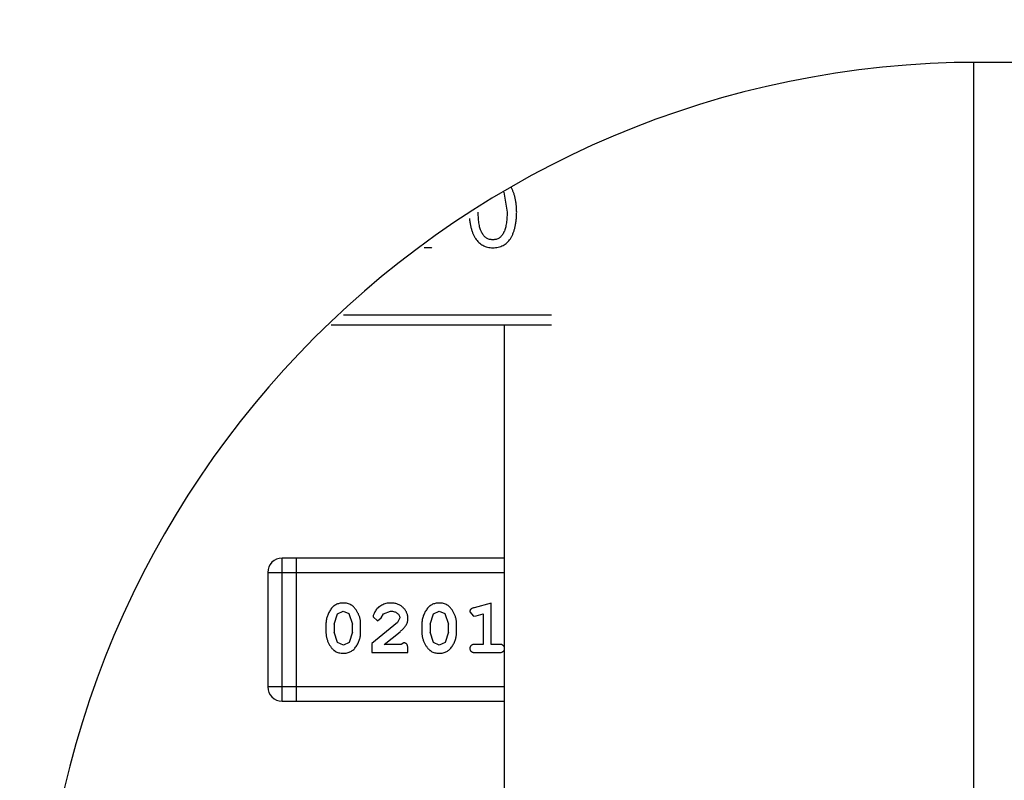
# Model space of a CAD drawing. Header units: inches. Extents: x -81 to 229, y -71 to 99.
# Tile 8 of 12: x 171.52 to 173.62, y 49.03 to 50.65. Entities that reach past the tile are written whole.
import ezdxf

# ---------------------------------------------------------------- set-up
doc = ezdxf.new("R2010")
doc.units = ezdxf.units.IN
doc.header["$LTSCALE"] = 1.21
doc.header["$MEASUREMENT"] = 0
doc.header["$PDMODE"] = 3
doc.header["$PDSIZE"] = 0.3125
doc.layers.get('0').update_dxf_attribs({"linetype": 'CONTINUOUS'})
doc.layers.get('Defpoints').update_dxf_attribs({"linetype": 'CONTINUOUS'})
doc.layers.add('DIM', color=3, linetype='CONTINUOUS')
doc.styles.get("Standard").update_dxf_attribs({"font": 'txt', "width": 0.8})
doc.dimstyles.get("Standard").update_dxf_attribs({"dimtxt": 0.15625, "dimasz": 0.1875, "dimexe": 0.125, "dimexo": 0.0625, "dimgap": 0.09, "dimtad": 0, "dimtih": 1, "dimtoh": 1, "dimzin": 4, "dimdsep": 46, "dimtxsty": 'STANDARD', "dimblk": '_FILLED', "dimblk1": '_FILLED', "dimblk2": '_FILLED', "dimcen": 0.09, "dimazin": 1, "dimtp": 0.01, "dimtm": 0.01, "dimtfac": 1, "dimtofl": 0, "dimtmove": 0, "dimatfit": 3, "dimldrblk": '_FILLED', "dimfxl": 1, "dimtolj": 1, "dimtzin": 4, "dimarcsym": 0})

# ---------------------------------------------------------------- blocks, each defined once
blk = doc.blocks.new('_FILLED')
at = {"color": 0, "linetype": 'ByBlock'}
blk.add_solid([(0, 0), (-1, 0.1667), (-1, -0.1667)], dxfattribs=at)
blk = doc.blocks.new('*D12')
at = {"layer": 'Defpoints', "color": 0}
for p in [(151.0516, 70.1761), (151.0516, 55.0632), (185.562, 45.563)]:
    blk.add_point(p, dxfattribs=at)
at = {"layer": 'DIM', "color": 0, "lineweight": -2}
for p, q in [((151.0516, 55.1257), (151.0516, 70.3011)), ((185.562, 45.6255), (185.562, 70.3011)), ((153.0516, 70.1761), (164.5501, 70.1761)), ((183.562, 70.1761), (172.0635, 70.1761))]:
    blk.add_line(p, q, dxfattribs=at)
at = {"layer": 'DIM', "color": 0, "lineweight": -2, "xscale": 2, "yscale": 2, "zscale": 2, "rotation": 180}
blk.add_blockref('_FILLED', (151.0516, 70.1761), dxfattribs=at)
at = {"layer": 'DIM', "color": 0, "lineweight": -2, "xscale": 2, "yscale": 2, "zscale": 2}
blk.add_blockref('_FILLED', (185.562, 70.1761), dxfattribs=at)
at = {"layer": 'DIM', "insert": (168.3068, 70.1761), "char_height": 2.5, "attachment_point": 5}
blk.add_mtext('\\A1;34.51', dxfattribs=at)

msp = doc.modelspace()

# ---------------------------------------------------------------- linework, layer by layer
at = {"color": 7, "linetype": 'Continuous'}
for p, q in [((173.552, 47.463), (173.552, 50.563)), ((197.562, 50.563), (173.562, 50.563)), ((172.5506, 50.2863), (172.5572, 50.2439)), ((172.3964, 50.1677), (172.3808, 50.1677)), ((172.3964, 50.1677), (172.3968, 50.1684)), ((172.6519, 50.024), (172.2087, 50.024)), ((172.1826, 50.004), (172.6519, 50.004)), ((172.552, 48.719), (172.552, 50.004)), ((172.0777, 49.2017), (172.0777, 49.5065)), ((172.552, 49.5065), (172.0777, 49.5065)), ((172.1082, 49.2017), (172.1082, 49.5065)), ((172.0473, 49.4761), (172.0473, 49.2322)), ((172.0473, 49.4761), (172.552, 49.4761)), ((172.5235, 49.4108), (172.487, 49.4009)), ((172.5235, 49.3227), (172.5235, 49.4108)), ((172.1885, 49.3659), (172.1957, 49.3877)), ((172.1957, 49.3877), (172.2081, 49.3935)), ((172.2081, 49.3935), (172.2202, 49.3882)), ((172.2202, 49.3882), (172.2278, 49.3659)), ((172.2891, 49.3796), (172.2941, 49.3881)), ((172.2941, 49.3881), (172.309, 49.3935)), ((172.393, 49.3659), (172.4002, 49.3877)), ((172.4002, 49.3877), (172.4126, 49.3935)), ((172.4126, 49.3935), (172.4247, 49.3882)), ((172.4247, 49.3882), (172.4323, 49.3659)), ((172.4779, 49.3917), (172.4858, 49.3825)), ((172.4912, 49.3835), (172.5062, 49.3877)), ((172.5062, 49.3877), (172.5062, 49.3227)), ((172.1711, 49.3662), (172.1711, 49.3484)), ((172.1885, 49.3659), (172.1885, 49.3487)), ((172.2278, 49.3487), (172.2278, 49.3659)), ((172.2451, 49.3484), (172.2451, 49.3662)), ((172.3237, 49.3692), (172.2687, 49.3243)), ((172.2718, 49.3815), (172.2807, 49.373)), ((172.2807, 49.373), (172.2891, 49.3796)), ((172.3285, 49.379), (172.3237, 49.3692)), ((172.3757, 49.3662), (172.3757, 49.3484)), ((172.393, 49.3659), (172.393, 49.3487)), ((172.4323, 49.3487), (172.4323, 49.3659)), ((172.4496, 49.3484), (172.4496, 49.3662)), ((172.4858, 49.3825), (172.4912, 49.3835)), ((172.1961, 49.3264), (172.1885, 49.3487)), ((172.2278, 49.3487), (172.2205, 49.3269)), ((172.2954, 49.3227), (172.329, 49.3497)), ((172.4006, 49.3264), (172.393, 49.3487)), ((172.4323, 49.3487), (172.425, 49.3269)), ((172.2082, 49.3211), (172.1961, 49.3264)), ((172.2205, 49.3269), (172.2082, 49.3211)), ((172.2687, 49.3243), (172.2687, 49.3054)), ((172.3316, 49.3227), (172.2954, 49.3227)), ((172.3371, 49.3258), (172.3316, 49.3227)), ((172.4127, 49.3211), (172.4006, 49.3264)), ((172.425, 49.3269), (172.4127, 49.3211)), ((172.5062, 49.3227), (172.4889, 49.3227)), ((172.5408, 49.3227), (172.5235, 49.3227)), ((172.2687, 49.3054), (172.3458, 49.3054)), ((172.3458, 49.3054), (172.3458, 49.3132)), ((172.4889, 49.3054), (172.5408, 49.3054)), ((172.552, 49.2322), (172.0473, 49.2322)), ((172.0777, 49.2017), (172.552, 49.2017))]:
    msp.add_line(p, q, dxfattribs=at)
for centre, radius, start, end in [((173.562, 48.563), 2, 90, 180), ((172.0777, 49.4761), 0.0305, 90, 180), ((172.0777, 49.2322), 0.0305, 180, 270)]:
    msp.add_arc(centre, radius, start, end, dxfattribs=at)
for points, knots in [([(172.5777, 50.2439), (172.5776, 50.2469), (172.5774, 50.2526), (172.5766, 50.2609), (172.5755, 50.2686), (172.574, 50.2758), (172.5722, 50.2824), (172.5699, 50.2884), (172.5677, 50.2931), (172.5662, 50.2958), (172.5656, 50.2966)], [0, 0, 0, 0, 0.161818, 0.314111, 0.456703, 0.590173, 0.715545, 0.832969, 0.94379, 1, 1, 1, 1]), ([(172.477, 50.2299), (172.4771, 50.2287), (172.4776, 50.2249), (172.4785, 50.2187), (172.4801, 50.2113), (172.482, 50.2046), (172.4842, 50.1983), (172.4869, 50.1927), (172.4899, 50.1876), (172.4932, 50.1831), (172.497, 50.1791), (172.5011, 50.1758), (172.5055, 50.173), (172.5104, 50.1708), (172.5156, 50.1691), (172.5211, 50.1681), (172.5249, 50.1678), (172.5269, 50.1677)], [0, 0, 0, 0, 0.039579, 0.129998, 0.214669, 0.294319, 0.369026, 0.439295, 0.505729, 0.569317, 0.630346, 0.689935, 0.749068, 0.808749, 0.869731, 0.933434, 1, 1, 1, 1]), ([(172.5269, 50.1849), (172.5256, 50.185), (172.5232, 50.1851), (172.5196, 50.1857), (172.5163, 50.1869), (172.5132, 50.1885), (172.5104, 50.1907), (172.5078, 50.1932), (172.5055, 50.1963), (172.5034, 50.1997), (172.5016, 50.2037), (172.5, 50.2081), (172.4987, 50.2129), (172.4976, 50.2182), (172.4968, 50.224), (172.4962, 50.2303), (172.4958, 50.2369), (172.4958, 50.2416), (172.4957, 50.2439)], [0, 0, 0, 0, 0.050604, 0.098688, 0.145699, 0.191791, 0.238625, 0.286717, 0.337546, 0.391814, 0.449755, 0.512106, 0.579685, 0.652048, 0.730262, 0.814146, 0.904281, 1, 1, 1, 1]), ([(172.5269, 50.1677), (172.5289, 50.1678), (172.5328, 50.168), (172.5384, 50.1689), (172.5436, 50.1706), (172.5486, 50.1727), (172.5531, 50.1754), (172.5572, 50.1788), (172.561, 50.1827), (172.5643, 50.1872), (172.5673, 50.1923), (172.5699, 50.198), (172.5722, 50.2042), (172.574, 50.211), (172.5755, 50.2184), (172.5766, 50.2264), (172.5774, 50.235), (172.5776, 50.2409), (172.5777, 50.2439)], [0, 0, 0, 0, 0.057911, 0.113262, 0.165956, 0.217443, 0.268511, 0.319665, 0.372, 0.426129, 0.483365, 0.543779, 0.607756, 0.676562, 0.749704, 0.827713, 0.911177, 1, 1, 1, 1]), ([(172.5572, 50.2439), (172.5572, 50.2416), (172.5572, 50.2369), (172.5568, 50.2303), (172.5562, 50.224), (172.5554, 50.2182), (172.5543, 50.2129), (172.5531, 50.2081), (172.5515, 50.2037), (172.5497, 50.1997), (172.5477, 50.1963), (172.5455, 50.1932), (172.543, 50.1907), (172.5402, 50.1885), (172.5372, 50.1869), (172.534, 50.1857), (172.5305, 50.1851), (172.5281, 50.185), (172.5269, 50.1849)], [0, 0, 0, 0, 0.096452, 0.187278, 0.271765, 0.350519, 0.423437, 0.491321, 0.554011, 0.612224, 0.666281, 0.717003, 0.764884, 0.811423, 0.856783, 0.902993, 0.950236, 1, 1, 1, 1]), ([(172.2079, 49.4108), (172.2065, 49.4107), (172.2037, 49.4107), (172.1996, 49.41), (172.1958, 49.4088), (172.1922, 49.4073), (172.1889, 49.4052), (172.1859, 49.4027), (172.1831, 49.3997), (172.1806, 49.3963), (172.1784, 49.3927), (172.1765, 49.389), (172.1748, 49.3853), (172.1735, 49.3816), (172.1724, 49.3778), (172.1717, 49.3739), (172.1712, 49.3701), (172.1712, 49.3675), (172.1711, 49.3662)], [0, 0, 0, 0, 0.06692, 0.130834, 0.19258, 0.252759, 0.312631, 0.373411, 0.436359, 0.501894, 0.568244, 0.632472, 0.69556, 0.757163, 0.818592, 0.878885, 0.939235, 1, 1, 1, 1]), ([(172.2451, 49.3662), (172.2451, 49.3672), (172.245, 49.3694), (172.2447, 49.3726), (172.2442, 49.3757), (172.2435, 49.3788), (172.2426, 49.3819), (172.2415, 49.3849), (172.2402, 49.3878), (172.2387, 49.3907), (172.2371, 49.3935), (172.2355, 49.396), (172.2338, 49.3983), (172.2321, 49.4004), (172.2304, 49.4023), (172.2287, 49.4039), (172.227, 49.4054), (172.2246, 49.4069), (172.2214, 49.4085), (172.2173, 49.4098), (172.2127, 49.4106), (172.2096, 49.4107), (172.2079, 49.4108)], [0, 0, 0, 0, 0.049855, 0.099516, 0.148482, 0.19758, 0.246804, 0.296268, 0.346517, 0.397047, 0.446826, 0.49336, 0.537801, 0.579207, 0.617974, 0.654833, 0.689171, 0.722088, 0.786392, 0.853518, 0.924186, 1, 1, 1, 1]), ([(172.3091, 49.4108), (172.3074, 49.4107), (172.304, 49.4106), (172.2991, 49.4098), (172.2944, 49.4083), (172.2899, 49.4063), (172.2857, 49.4039), (172.2821, 49.401), (172.2789, 49.3978), (172.2764, 49.3942), (172.2744, 49.3907), (172.273, 49.3873), (172.272, 49.3843), (172.2719, 49.3824), (172.2718, 49.3815)], [0, 0, 0, 0, 0.098286, 0.193983, 0.289056, 0.384352, 0.477435, 0.566197, 0.652355, 0.737986, 0.818188, 0.887401, 0.94802, 1, 1, 1, 1]), ([(172.3458, 49.378), (172.3457, 49.3791), (172.3457, 49.3813), (172.3452, 49.3846), (172.3444, 49.3877), (172.3432, 49.3907), (172.3418, 49.3935), (172.34, 49.3962), (172.3379, 49.3988), (172.3355, 49.4012), (172.3328, 49.4035), (172.33, 49.4055), (172.327, 49.4071), (172.3237, 49.4085), (172.3203, 49.4095), (172.3168, 49.4103), (172.313, 49.4107), (172.3104, 49.4108), (172.3091, 49.4108)], [0, 0, 0, 0, 0.060981, 0.120256, 0.178148, 0.236115, 0.293993, 0.352864, 0.413358, 0.476056, 0.539296, 0.602396, 0.665116, 0.728325, 0.792919, 0.859317, 0.928302, 1, 1, 1, 1]), ([(172.4125, 49.4108), (172.411, 49.4107), (172.4082, 49.4107), (172.4041, 49.41), (172.4003, 49.4088), (172.3967, 49.4073), (172.3934, 49.4052), (172.3904, 49.4027), (172.3876, 49.3997), (172.3851, 49.3963), (172.3829, 49.3927), (172.381, 49.389), (172.3793, 49.3853), (172.378, 49.3816), (172.3769, 49.3778), (172.3762, 49.3739), (172.3757, 49.3701), (172.3757, 49.3675), (172.3757, 49.3662)], [0, 0, 0, 0, 0.06692, 0.130834, 0.19258, 0.252759, 0.312631, 0.373411, 0.436359, 0.501894, 0.568244, 0.632472, 0.69556, 0.757163, 0.818592, 0.878885, 0.939235, 1, 1, 1, 1]), ([(172.4496, 49.3662), (172.4496, 49.3672), (172.4495, 49.3694), (172.4492, 49.3726), (172.4487, 49.3757), (172.448, 49.3788), (172.4471, 49.3819), (172.446, 49.3849), (172.4447, 49.3878), (172.4432, 49.3907), (172.4416, 49.3935), (172.44, 49.396), (172.4383, 49.3983), (172.4367, 49.4004), (172.4349, 49.4023), (172.4332, 49.4039), (172.4315, 49.4054), (172.4291, 49.4069), (172.426, 49.4085), (172.4218, 49.4098), (172.4172, 49.4106), (172.4141, 49.4107), (172.4125, 49.4108)], [0, 0, 0, 0, 0.049855, 0.099516, 0.148482, 0.19758, 0.246804, 0.296268, 0.346517, 0.397047, 0.446826, 0.49336, 0.537801, 0.579207, 0.617974, 0.654833, 0.689171, 0.722088, 0.786392, 0.853518, 0.924186, 1, 1, 1, 1]), ([(172.309, 49.3935), (172.3104, 49.3934), (172.3131, 49.3934), (172.3169, 49.3925), (172.3203, 49.3911), (172.3231, 49.3892), (172.3255, 49.3869), (172.3272, 49.3845), (172.3283, 49.3818), (172.3284, 49.3799), (172.3285, 49.379)], [0, 0, 0, 0, 0.156344, 0.299348, 0.4327, 0.561, 0.682299, 0.791883, 0.89611, 1, 1, 1, 1]), ([(172.487, 49.4009), (172.4861, 49.4006), (172.4845, 49.4002), (172.4825, 49.3993), (172.4808, 49.3984), (172.4796, 49.3974), (172.4788, 49.3962), (172.4783, 49.3949), (172.4779, 49.3934), (172.4779, 49.3923), (172.4779, 49.3917)], [0, 0, 0, 0, 0.187321, 0.344927, 0.475328, 0.579604, 0.674244, 0.773631, 0.882025, 1, 1, 1, 1]), ([(172.329, 49.3497), (172.3299, 49.3505), (172.3316, 49.352), (172.3339, 49.3542), (172.3361, 49.3563), (172.3379, 49.3583), (172.3395, 49.3602), (172.3409, 49.3619), (172.342, 49.3636), (172.3431, 49.3656), (172.3442, 49.3682), (172.3451, 49.3714), (172.3457, 49.3746), (172.3457, 49.3769), (172.3458, 49.378)], [0, 0, 0, 0, 0.103002, 0.197728, 0.285279, 0.365235, 0.437224, 0.502446, 0.560545, 0.611446, 0.707576, 0.80349, 0.900532, 1, 1, 1, 1]), ([(172.1711, 49.3484), (172.1712, 49.3473), (172.1712, 49.3452), (172.1715, 49.342), (172.172, 49.3389), (172.1727, 49.3358), (172.1736, 49.3328), (172.1747, 49.3298), (172.176, 49.3268), (172.1774, 49.3239), (172.179, 49.3212), (172.1806, 49.3187), (172.1823, 49.3164), (172.1839, 49.3142), (172.1856, 49.3124), (172.1873, 49.3107), (172.1891, 49.3093), (172.1914, 49.3077), (172.1946, 49.3061), (172.1988, 49.3048), (172.2034, 49.3039), (172.2065, 49.3039), (172.2082, 49.3038)], [0, 0, 0, 0, 0.049886, 0.09882, 0.148132, 0.19689, 0.246038, 0.295176, 0.345305, 0.395692, 0.445312, 0.491875, 0.535813, 0.577009, 0.616081, 0.652689, 0.687585, 0.720206, 0.785062, 0.85223, 0.923759, 1, 1, 1, 1]), ([(172.2082, 49.3038), (172.2096, 49.3038), (172.2125, 49.3039), (172.2165, 49.3046), (172.2204, 49.3058), (172.224, 49.3073), (172.2273, 49.3094), (172.2303, 49.3119), (172.2331, 49.3148), (172.2356, 49.3182), (172.2378, 49.3218), (172.2397, 49.3255), (172.2414, 49.3292), (172.2427, 49.333), (172.2438, 49.3368), (172.2446, 49.3406), (172.245, 49.3445), (172.2451, 49.3471), (172.2451, 49.3484)], [0, 0, 0, 0, 0.067217, 0.131051, 0.19272, 0.252824, 0.312745, 0.373449, 0.436041, 0.501494, 0.567761, 0.632087, 0.695096, 0.757109, 0.817993, 0.878657, 0.939311, 1, 1, 1, 1]), ([(172.3757, 49.3484), (172.3757, 49.3473), (172.3757, 49.3452), (172.376, 49.342), (172.3765, 49.3389), (172.3772, 49.3358), (172.3781, 49.3328), (172.3792, 49.3298), (172.3805, 49.3268), (172.3819, 49.3239), (172.3835, 49.3212), (172.3851, 49.3187), (172.3868, 49.3164), (172.3884, 49.3142), (172.3901, 49.3124), (172.3918, 49.3107), (172.3936, 49.3093), (172.3959, 49.3077), (172.3991, 49.3061), (172.4033, 49.3048), (172.4079, 49.3039), (172.4111, 49.3039), (172.4127, 49.3038)], [0, 0, 0, 0, 0.049886, 0.09882, 0.148132, 0.19689, 0.246038, 0.295176, 0.345305, 0.395692, 0.445312, 0.491875, 0.535813, 0.577009, 0.616081, 0.652689, 0.687585, 0.720206, 0.785062, 0.85223, 0.923759, 1, 1, 1, 1]), ([(172.4127, 49.3038), (172.4141, 49.3038), (172.417, 49.3039), (172.4211, 49.3046), (172.4249, 49.3058), (172.4285, 49.3073), (172.4318, 49.3094), (172.4348, 49.3119), (172.4376, 49.3148), (172.4401, 49.3182), (172.4423, 49.3218), (172.4442, 49.3255), (172.4459, 49.3292), (172.4473, 49.333), (172.4483, 49.3368), (172.4491, 49.3406), (172.4495, 49.3445), (172.4496, 49.3471), (172.4496, 49.3484)], [0, 0, 0, 0, 0.067217, 0.131051, 0.19272, 0.252824, 0.312745, 0.373449, 0.436041, 0.501494, 0.567761, 0.632087, 0.695096, 0.757109, 0.817993, 0.878657, 0.939311, 1, 1, 1, 1]), ([(172.3458, 49.3132), (172.3457, 49.3143), (172.3457, 49.3163), (172.3453, 49.319), (172.3446, 49.3212), (172.3435, 49.323), (172.3422, 49.3243), (172.3407, 49.3252), (172.339, 49.3258), (172.3378, 49.3258), (172.3371, 49.3258)], [0, 0, 0, 0, 0.1844, 0.34094, 0.473574, 0.586824, 0.690029, 0.789175, 0.890445, 1, 1, 1, 1]), ([(172.4889, 49.3227), (172.488, 49.3227), (172.4863, 49.3226), (172.484, 49.3222), (172.4821, 49.3214), (172.4805, 49.3203), (172.4794, 49.319), (172.4785, 49.3175), (172.478, 49.3158), (172.4779, 49.3146), (172.4779, 49.314)], [0, 0, 0, 0, 0.169102, 0.317658, 0.446239, 0.563118, 0.671828, 0.776546, 0.884858, 1, 1, 1, 1]), ([(172.5519, 49.314), (172.5518, 49.3146), (172.5518, 49.3158), (172.5513, 49.3175), (172.5504, 49.319), (172.5492, 49.3203), (172.5477, 49.3214), (172.5457, 49.3222), (172.5434, 49.3226), (172.5417, 49.3227), (172.5408, 49.3227)], [0, 0, 0, 0, 0.11517, 0.223509, 0.328254, 0.438012, 0.553651, 0.682263, 0.830856, 1, 1, 1, 1]), ([(172.4779, 49.314), (172.4779, 49.3134), (172.478, 49.3122), (172.4785, 49.3106), (172.4793, 49.309), (172.4805, 49.3077), (172.4821, 49.3066), (172.484, 49.3059), (172.4863, 49.3054), (172.488, 49.3054), (172.4889, 49.3054)], [0, 0, 0, 0, 0.115051, 0.223278, 0.329269, 0.437893, 0.554681, 0.682591, 0.83103, 1, 1, 1, 1]), ([(172.5408, 49.3054), (172.5417, 49.3054), (172.5434, 49.3054), (172.5457, 49.3059), (172.5477, 49.3066), (172.5492, 49.3077), (172.5504, 49.309), (172.5512, 49.3106), (172.5518, 49.3122), (172.5518, 49.3134), (172.5519, 49.314)], [0, 0, 0, 0, 0.169012, 0.317488, 0.445429, 0.560977, 0.67065, 0.776666, 0.88492, 1, 1, 1, 1])]:
    msp.add_open_spline(points, degree=3, knots=knots, dxfattribs=at)

# ---------------------------------------------------------------- dimensions: what is measured, and where the dimension line sits
at = {"layer": 'DIM'}
dim = msp.add_linear_dim(base=(151.0516, 70.1761), p1=(185.562, 45.563), p2=(151.0516, 55.0632), dimstyle='STANDARD', override={"dimtxt": 2.5, "dimasz": 2, "dimtih": 0, "dimtoh": 0, "dimzin": 0, "dimcen": 0.198, "dimclrt": 256, "dimadec": 0, "dimazin": 0, "dimtp": 0, "dimtm": 0, "dimtdec": 4, "dimtzin": 0}, dxfattribs=at)
dim.commit()
dim.dimension.update_dxf_attribs({"geometry": '*D12', "text_midpoint": (168.3068, 70.1761)})

doc.saveas('drawing.dxf')
